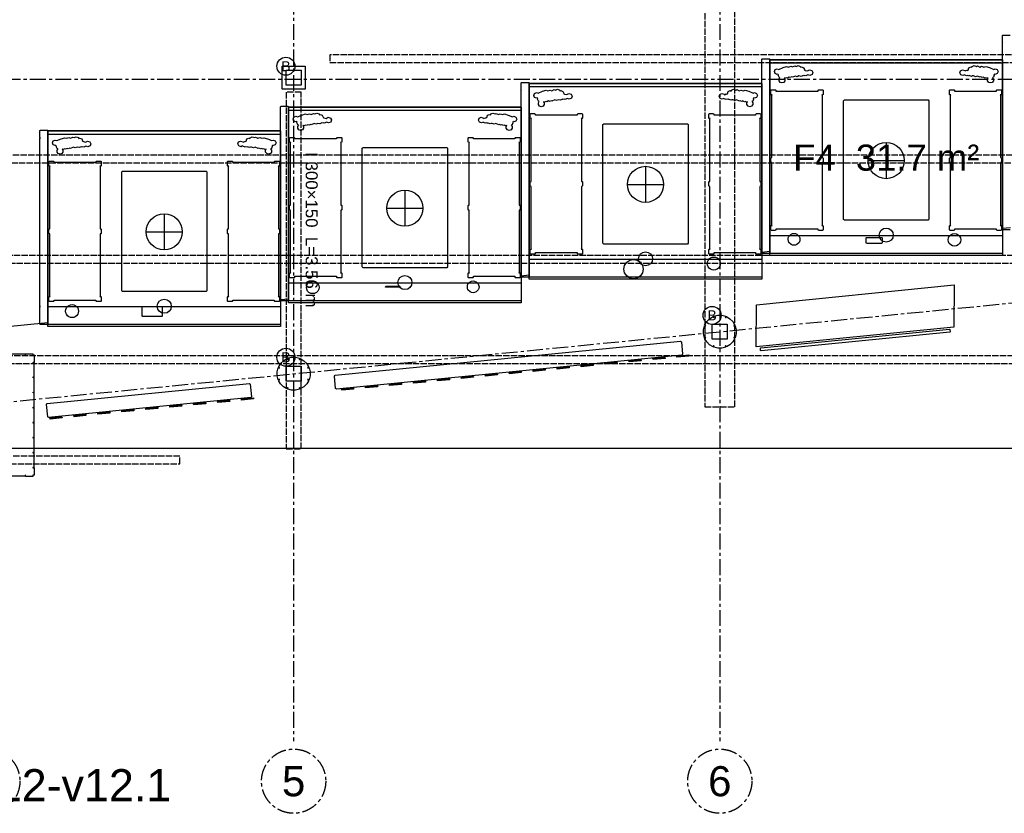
# Model space of a CAD drawing. Header units: millimetres. Extents: x -2320 to 44673, y -183000 to 30400.
# Tile 27 of 33: x 18618 to 28438, y -15320 to -7408. Entities that reach past the tile are written whole.
import ezdxf
from ezdxf.enums import TextEntityAlignment as Align

# ---------------------------------------------------------------- set-up
doc = ezdxf.new("R2010")
doc.units = ezdxf.units.MM
doc.header["$LTSCALE"] = 50
doc.linetypes.add('CENTER', pattern=[5.08, 3.175, -0.635, 0.635, -0.635])
doc.linetypes.add('DASHED', pattern=[1.524, 1.27, -0.254])
for name, color, linetype in [('A-BOOTH', 30, 'Continuous'), ('A-CLNG', 150, 'Continuous'), ('A-FACADE', 150, 'Continuous'), ('A-FLOR-F1', 2, 'Continuous'), ('A-FLOR-F4', 6, 'Continuous'), ('A-FLOR-TEXT', 7, 'Continuous'), ('A-FURN-BASE', 9, 'Continuous'), ('A-TEXT', 7, 'Continuous'), ('A-WALL-CUT', 7, 'Continuous'), ('E-LITE', 1, 'Continuous'), ('E-POWR', 5, 'Continuous'), ('S-BEAM', 1, 'DASHED'), ('S-GRID', 8, 'CENTER'), ('S-PURL', 9, 'DASHED')]:
    doc.layers.add(name, color=color, linetype=linetype)
doc.styles.add('VN', font='arial.ttf')

msp = doc.modelspace()

# ---------------------------------------------------------------- linework, layer by layer
at = {"layer": 'A-BOOTH'}
for points in [[(26361.3, -7874.4), (26381.3, -7866), (26403.2, -7874.5), (26406.8, -7882.7), (26415, -7879.2), (26436.2, -7886.8), (26445.4, -7906.3), (26443.8, -7910.2), (26452.7, -7913.5), (26473.6, -7918.6), (26495.3, -7908.6), (26517.7, -7915.7), (26527.8, -7934.9), (26519.7, -7955.2), (26498.2, -7964.6), (26478.7, -7958.4), (26457.3, -7968.4), (26447.2, -7965), (26439.6, -7968.2), (26431.2, -7965.1), (26410.7, -7973.7), (26389.7, -7969.4), (26371.9, -7976.9), (26354, -7970.1), (26324.4, -7982.6), (26316.9, -7979.6), (26302, -7985.8), (26293, -7982.2), (26275.2, -7989.7), (26267.7, -7986.7), (26252.9, -7992.9), (26245.5, -7989.9), (26243.1, -7991), (26249, -7999.1), (26249, -8017.9), (26237.9, -8033.2), (26220, -8039), (26202.1, -8033.2), (26191, -8017.9), (26191, -7999.1), (26200.2, -7986.5), (26191.6, -7982.9), (26183.4, -7963.1), (26185.6, -7957.7), (26179.9, -7951.5), (26173, -7954.4), (26153.1, -7946.2), (26144.9, -7926.4), (26153.1, -7906.6), (26172.9, -7898.4), (26187.5, -7904.4), (26230.6, -7885.5), (26266.9, -7875.2), (26286.5, -7880.8), (26308, -7873), (26325.7, -7879.9), (26348, -7869.2)], [(28116.3, -7875), (28137.9, -7866), (28159, -7874.3), (28171.3, -7869.2), (28194.1, -7880.2), (28211.3, -7873), (28233.5, -7880.8), (28253.1, -7875.2), (28289.3, -7885.5), (28332.5, -7904.4), (28347.1, -7898.4), (28366.9, -7906.6), (28375.1, -7926.4), (28366.9, -7946.2), (28347.1, -7954.4), (28340.1, -7951.5), (28334.4, -7957.7), (28336.6, -7963.1), (28328.4, -7983), (28319.9, -7986.5), (28329, -7999.1), (28329, -8017.9), (28317.9, -8033.2), (28300, -8039), (28282.1, -8033.2), (28271, -8017.9), (28271, -7999.1), (28277, -7990.8), (28274.7, -7989.9), (28267.4, -7992.9), (28252.2, -7986.7), (28245.1, -7989.7), (28226.8, -7982.3), (28218.3, -7985.8), (28203.2, -7979.7), (28196, -7982.7), (28165.5, -7970), (28149.1, -7976.9), (28130.3, -7969.7), (28120.7, -7969.4), (28110.3, -7973.7), (28088.5, -7965.3), (28081.7, -7968.2), (28073.2, -7965), (28065.1, -7968.4), (28043.3, -7960.9), (28041.6, -7957.6), (28025.1, -7964.6), (28002.6, -7957.3), (27992.3, -7937.8), (28000.1, -7917.7), (28021.5, -7908.6), (28043.9, -7915.9), (28045.8, -7919.4), (28062.4, -7912.4), (28066.7, -7913.9), (28075.6, -7910.1), (28082.7, -7887.9), (28103.4, -7879.2), (28113.2, -7882.7)], [(23961.3, -8111), (23981.3, -8102.6), (24003.2, -8111.1), (24006.8, -8119.3), (24015, -8115.8), (24036.1, -8123.4), (24045.4, -8142.9), (24043.8, -8146.8), (24052.7, -8150.1), (24073.6, -8155.2), (24095.3, -8145.2), (24117.7, -8152.3), (24127.8, -8171.5), (24119.7, -8191.8), (24098.2, -8201.2), (24078.7, -8195), (24057.3, -8205), (24047.2, -8201.6), (24039.6, -8204.8), (24031.2, -8201.7), (24010.7, -8210.3), (23989.7, -8206), (23971.9, -8213.5), (23954, -8206.7), (23924.4, -8219.2), (23916.9, -8216.2), (23902, -8222.4), (23893, -8218.8), (23875.2, -8226.3), (23867.7, -8223.3), (23852.9, -8229.5), (23845.5, -8226.5), (23843.1, -8227.6), (23849, -8235.7), (23849, -8254.5), (23837.9, -8269.8), (23820, -8275.6), (23802.1, -8269.8), (23791, -8254.5), (23791, -8235.7), (23800.2, -8223.1), (23791.6, -8219.5), (23783.4, -8199.7), (23785.6, -8194.3), (23779.9, -8188.1), (23773, -8191), (23753.1, -8182.8), (23744.9, -8163), (23753.1, -8143.2), (23772.9, -8135), (23787.5, -8141), (23830.6, -8122.1), (23866.9, -8111.8), (23886.5, -8117.4), (23908, -8109.6), (23925.7, -8116.5), (23948, -8105.8)], [(25716.3, -8111.6), (25737.9, -8102.6), (25759, -8110.9), (25771.3, -8105.8), (25794.1, -8116.8), (25811.3, -8109.6), (25833.5, -8117.4), (25853.1, -8111.8), (25889.3, -8122.1), (25932.5, -8141), (25947.1, -8135), (25966.9, -8143.2), (25975.1, -8163), (25966.9, -8182.8), (25947.1, -8191), (25940.1, -8188.1), (25934.4, -8194.3), (25936.6, -8199.7), (25928.4, -8219.6), (25919.9, -8223.1), (25929, -8235.7), (25929, -8254.5), (25917.9, -8269.8), (25900, -8275.6), (25882.1, -8269.8), (25871, -8254.5), (25871, -8235.7), (25877, -8227.4), (25874.7, -8226.5), (25867.4, -8229.5), (25852.2, -8223.3), (25845.1, -8226.3), (25826.8, -8218.9), (25818.3, -8222.4), (25803.2, -8216.3), (25796, -8219.3), (25765.5, -8206.6), (25749.1, -8213.5), (25730.3, -8206.3), (25720.7, -8206), (25710.3, -8210.3), (25688.5, -8201.9), (25681.7, -8204.8), (25673.2, -8201.6), (25665.1, -8205), (25643.3, -8197.5), (25641.6, -8194.2), (25625.1, -8201.2), (25602.6, -8193.9), (25592.3, -8174.4), (25600.1, -8154.3), (25621.5, -8145.2), (25643.9, -8152.5), (25645.8, -8156), (25662.4, -8149), (25666.7, -8150.5), (25675.6, -8146.7), (25682.7, -8124.5), (25703.4, -8115.8), (25713.2, -8119.3)], [(26114, -8158.5), (26110, -8154.5), (26110, -8112.5), (26114, -8108.5), (26156, -8108.5), (26160, -8112.5), (26160, -8123.5), (26163, -8120.5), (26577, -8120.5), (26580, -8123.5), (26580, -8112.5), (26584, -8108.5), (26626, -8108.5), (26630, -8112.5), (26630, -8154.5), (26626, -8158.5), (26617, -8158.5), (26620, -8161.5), (26620, -8783.5), (26626, -8783.5), (26630, -8787.5), (26630, -8829.5), (26626, -8833.5), (26620, -8833.5), (26620, -9455.5), (26617, -9458.5), (26626, -9458.5), (26630, -9462.5), (26630, -9504.5), (26626, -9508.5), (26584, -9508.5), (26580, -9504.5), (26580, -9493.5), (26577, -9496.5), (26163, -9496.5), (26160, -9493.5), (26160, -9504.5), (26156, -9508.5), (26114, -9508.5), (26110, -9504.5), (26110, -9462.5), (26114, -9458.5), (26123, -9458.5), (26120, -9455.5), (26120, -8833.5), (26114, -8833.5), (26110, -8829.5), (26110, -8787.5), (26114, -8783.5), (26120, -8783.5), (26120, -8161.5), (26123, -8158.5)], [(27890, -8154.5), (27890, -8112.5), (27894, -8108.5), (27936, -8108.5), (27940, -8112.5), (27940, -8123.5), (27943, -8120.5), (28357, -8120.5), (28360, -8123.5), (28360, -8112.5), (28364, -8108.5), (28406, -8108.5), (28410, -8112.5), (28410, -8154.5), (28406, -8158.5), (28397, -8158.5), (28400, -8161.5), (28400, -8783.5), (28406, -8783.5), (28410, -8787.5), (28410, -8829.5), (28406, -8833.5), (28400, -8833.5), (28400, -9455.5), (28397, -9458.5), (28406, -9458.5), (28410, -9462.5), (28410, -9504.5), (28406, -9508.5), (28364, -9508.5), (28360, -9504.5), (28360, -9493.5), (28357, -9496.5), (27943, -9496.5), (27940, -9493.5), (27940, -9504.5), (27936, -9508.5), (27894, -9508.5), (27890, -9504.5), (27890, -9462.5), (27894, -9458.5), (27903, -9458.5), (27900, -9455.5), (27900, -8833.5), (27894, -8833.5), (27890, -8829.5), (27890, -8787.5), (27894, -8783.5), (27900, -8783.5), (27900, -8161.5), (27903, -8158.5), (27894, -8158.5)], [(27677, -9408.5), (26843, -9408.5), (26835, -9400.5), (26835, -8216.5), (26843, -8208.5), (27677, -8208.5), (27685, -8216.5), (27685, -9400.5)], [(21561.3, -8347.6), (21581.3, -8339.2), (21603.2, -8347.7), (21606.8, -8355.9), (21615, -8352.4), (21636.2, -8360), (21645.4, -8379.5), (21643.8, -8383.4), (21652.7, -8386.7), (21673.6, -8391.8), (21695.3, -8381.8), (21717.7, -8388.9), (21727.8, -8408.1), (21719.7, -8428.4), (21698.2, -8437.8), (21678.7, -8431.6), (21657.3, -8441.6), (21647.2, -8438.2), (21639.6, -8441.4), (21631.2, -8438.3), (21610.8, -8446.9), (21589.7, -8442.6), (21571.9, -8450.1), (21554, -8443.3), (21524.4, -8455.8), (21516.9, -8452.8), (21502, -8459), (21493, -8455.4), (21475.2, -8462.9), (21467.7, -8459.9), (21452.9, -8466.1), (21445.5, -8463.1), (21443.1, -8464.2), (21449, -8472.3), (21449, -8491.1), (21437.9, -8506.4), (21420, -8512.2), (21402.1, -8506.4), (21391, -8491.1), (21391, -8472.3), (21400.2, -8459.7), (21391.6, -8456.1), (21383.4, -8436.3), (21385.6, -8430.9), (21379.9, -8424.7), (21373, -8427.6), (21353.1, -8419.4), (21344.9, -8399.6), (21353.1, -8379.8), (21372.9, -8371.6), (21387.5, -8377.6), (21430.6, -8358.7), (21466.9, -8348.4), (21486.5, -8354), (21508, -8346.2), (21525.7, -8353.1), (21548, -8342.4)], [(23316.3, -8348.2), (23337.9, -8339.2), (23359, -8347.5), (23371.3, -8342.4), (23394.1, -8353.4), (23411.3, -8346.2), (23433.5, -8354), (23453.1, -8348.4), (23489.3, -8358.7), (23532.5, -8377.6), (23547.1, -8371.6), (23566.9, -8379.8), (23575.1, -8399.6), (23566.9, -8419.4), (23547.1, -8427.6), (23540.1, -8424.7), (23534.4, -8430.9), (23536.6, -8436.3), (23528.4, -8456.2), (23519.9, -8459.7), (23529, -8472.3), (23529, -8491.1), (23517.9, -8506.4), (23500, -8512.2), (23482.1, -8506.4), (23471, -8491.1), (23471, -8472.3), (23477, -8464), (23474.7, -8463.1), (23467.4, -8466.1), (23452.2, -8459.9), (23445.1, -8462.9), (23426.8, -8455.5), (23418.3, -8459), (23403.2, -8452.9), (23396, -8455.9), (23365.5, -8443.2), (23349.1, -8450.1), (23330.3, -8442.9), (23320.6, -8442.5), (23310.2, -8446.9), (23288.5, -8438.5), (23281.7, -8441.4), (23273.2, -8438.2), (23265.1, -8441.6), (23243.3, -8434.1), (23241.6, -8430.8), (23225.1, -8437.8), (23202.6, -8430.5), (23192.3, -8411), (23200.1, -8390.9), (23221.5, -8381.8), (23243.9, -8389.1), (23245.8, -8392.6), (23262.4, -8385.6), (23266.7, -8387.1), (23275.6, -8383.3), (23282.7, -8361.1), (23303.4, -8352.4), (23313.2, -8355.9)], [(23714, -8395.1), (23710, -8391.1), (23710, -8349.1), (23714, -8345.1), (23756, -8345.1), (23760, -8349.1), (23760, -8360.1), (23763, -8357.1), (24177, -8357.1), (24180, -8360.1), (24180, -8349.1), (24184, -8345.1), (24226, -8345.1), (24230, -8349.1), (24230, -8391.1), (24226, -8395.1), (24217, -8395.1), (24220, -8398.1), (24220, -9020.1), (24226, -9020.1), (24230, -9024.1), (24230, -9066.1), (24226, -9070.1), (24220, -9070.1), (24220, -9692.1), (24217, -9695.1), (24226, -9695.1), (24230, -9699.1), (24230, -9741.1), (24226, -9745.1), (24184, -9745.1), (24180, -9741.1), (24180, -9730.1), (24177, -9733.1), (23763, -9733.1), (23760, -9730.1), (23760, -9741.1), (23756, -9745.1), (23714, -9745.1), (23710, -9741.1), (23710, -9699.1), (23714, -9695.1), (23723, -9695.1), (23720, -9692.1), (23720, -9070.1), (23714, -9070.1), (23710, -9066.1), (23710, -9024.1), (23714, -9020.1), (23720, -9020.1), (23720, -8398.1), (23723, -8395.1)], [(25490, -8391.1), (25490, -8349.1), (25494, -8345.1), (25536, -8345.1), (25540, -8349.1), (25540, -8360.1), (25543, -8357.1), (25957, -8357.1), (25960, -8360.1), (25960, -8349.1), (25964, -8345.1), (26006, -8345.1), (26010, -8349.1), (26010, -8391.1), (26006, -8395.1), (25997, -8395.1), (26000, -8398.1), (26000, -9020.1), (26006, -9020.1), (26010, -9024.1), (26010, -9066.1), (26006, -9070.1), (26000, -9070.1), (26000, -9692.1), (25997, -9695.1), (26006, -9695.1), (26010, -9699.1), (26010, -9741.1), (26006, -9745.1), (25964, -9745.1), (25960, -9741.1), (25960, -9730.1), (25957, -9733.1), (25543, -9733.1), (25540, -9730.1), (25540, -9741.1), (25536, -9745.1), (25494, -9745.1), (25490, -9741.1), (25490, -9699.1), (25494, -9695.1), (25503, -9695.1), (25500, -9692.1), (25500, -9070.1), (25494, -9070.1), (25490, -9066.1), (25490, -9024.1), (25494, -9020.1), (25500, -9020.1), (25500, -8398.1), (25503, -8395.1), (25494, -8395.1)], [(25277, -9645.1), (24443, -9645.1), (24435, -9637.1), (24435, -8453.1), (24443, -8445.1), (25277, -8445.1), (25285, -8453.1), (25285, -9637.1)], [(19161.3, -8584.1), (19181.3, -8575.7), (19203.2, -8584.2), (19206.8, -8592.4), (19215, -8588.9), (19236.2, -8596.5), (19245.4, -8616), (19243.8, -8619.9), (19252.7, -8623.2), (19273.6, -8628.3), (19295.3, -8618.3), (19317.7, -8625.4), (19327.8, -8644.6), (19319.7, -8664.9), (19298.2, -8674.3), (19278.7, -8668.1), (19257.3, -8678.1), (19247.2, -8674.7), (19239.6, -8677.9), (19231.2, -8674.8), (19210.7, -8683.4), (19189.7, -8679.1), (19171.9, -8686.6), (19154, -8679.8), (19124.4, -8692.4), (19116.8, -8689.3), (19102, -8695.5), (19093, -8691.9), (19075.2, -8699.4), (19067.7, -8696.4), (19052.9, -8702.6), (19045.5, -8699.6), (19043.1, -8700.7), (19049, -8708.8), (19049, -8727.6), (19037.9, -8742.9), (19020, -8748.7), (19002.1, -8742.9), (18991, -8727.6), (18991, -8708.8), (19000.2, -8696.2), (18991.6, -8692.6), (18983.4, -8672.8), (18985.6, -8667.4), (18979.9, -8661.2), (18973, -8664.1), (18953.1, -8655.9), (18944.9, -8636.1), (18953.1, -8616.3), (18972.9, -8608.1), (18987.5, -8614.1), (19030.6, -8595.2), (19066.9, -8584.9), (19086.5, -8590.5), (19108, -8582.7), (19125.7, -8589.6), (19148, -8578.9)], [(20916.3, -8584.7), (20937.9, -8575.7), (20959, -8584), (20971.3, -8578.9), (20994.1, -8589.9), (21011.3, -8582.7), (21033.5, -8590.5), (21053.1, -8584.9), (21089.3, -8595.2), (21132.5, -8614.1), (21147.1, -8608.1), (21166.9, -8616.3), (21175.1, -8636.1), (21166.9, -8655.9), (21147.1, -8664.1), (21140.1, -8661.2), (21134.4, -8667.4), (21136.6, -8672.8), (21128.4, -8692.7), (21119.9, -8696.2), (21129, -8708.8), (21129, -8727.6), (21117.9, -8742.9), (21100, -8748.7), (21082.1, -8742.9), (21071, -8727.6), (21071, -8708.8), (21077, -8700.5), (21074.7, -8699.6), (21067.4, -8702.6), (21052.2, -8696.4), (21045.1, -8699.4), (21026.8, -8692), (21018.3, -8695.5), (21003.2, -8689.4), (20996, -8692.4), (20965.5, -8679.7), (20949.1, -8686.6), (20930.3, -8679.4), (20920.6, -8679), (20910.2, -8683.4), (20888.5, -8675), (20881.7, -8677.9), (20873.2, -8674.7), (20865.1, -8678.1), (20843.3, -8670.6), (20841.6, -8667.3), (20825.1, -8674.3), (20802.6, -8667), (20792.2, -8647.5), (20800.1, -8627.4), (20821.5, -8618.3), (20843.9, -8625.6), (20845.8, -8629.1), (20862.4, -8622.1), (20866.7, -8623.6), (20875.6, -8619.8), (20882.7, -8597.6), (20903.4, -8588.9), (20913.2, -8592.4)], [(21314, -8631.7), (21310, -8627.7), (21310, -8585.7), (21314, -8581.7), (21356, -8581.7), (21360, -8585.7), (21360, -8596.7), (21363, -8593.7), (21777, -8593.7), (21780, -8596.7), (21780, -8585.7), (21784, -8581.7), (21826, -8581.7), (21830, -8585.7), (21830, -8627.7), (21826, -8631.7), (21817, -8631.7), (21820, -8634.7), (21820, -9256.7), (21826, -9256.7), (21830, -9260.7), (21830, -9302.7), (21826, -9306.7), (21820, -9306.7), (21820, -9928.7), (21817, -9931.7), (21826, -9931.7), (21830, -9935.7), (21830, -9977.7), (21826, -9981.7), (21784, -9981.7), (21780, -9977.7), (21780, -9966.7), (21777, -9969.7), (21363, -9969.7), (21360, -9966.7), (21360, -9977.7), (21356, -9981.7), (21314, -9981.7), (21310, -9977.7), (21310, -9935.7), (21314, -9931.7), (21323, -9931.7), (21320, -9928.7), (21320, -9306.7), (21314, -9306.7), (21310, -9302.7), (21310, -9260.7), (21314, -9256.7), (21320, -9256.7), (21320, -8634.7), (21323, -8631.7)], [(23090, -8627.7), (23090, -8585.7), (23094, -8581.7), (23136, -8581.7), (23140, -8585.7), (23140, -8596.7), (23143, -8593.7), (23557, -8593.7), (23560, -8596.7), (23560, -8585.7), (23564, -8581.7), (23606, -8581.7), (23610, -8585.7), (23610, -8627.7), (23606, -8631.7), (23597, -8631.7), (23600, -8634.7), (23600, -9256.7), (23606, -9256.7), (23610, -9260.7), (23610, -9302.7), (23606, -9306.7), (23600, -9306.7), (23600, -9928.7), (23597, -9931.7), (23606, -9931.7), (23610, -9935.7), (23610, -9977.7), (23606, -9981.7), (23564, -9981.7), (23560, -9977.7), (23560, -9966.7), (23557, -9969.7), (23143, -9969.7), (23140, -9966.7), (23140, -9977.7), (23136, -9981.7), (23094, -9981.7), (23090, -9977.7), (23090, -9935.7), (23094, -9931.7), (23103, -9931.7), (23100, -9928.7), (23100, -9306.7), (23094, -9306.7), (23090, -9302.7), (23090, -9260.7), (23094, -9256.7), (23100, -9256.7), (23100, -8634.7), (23103, -8631.7), (23094, -8631.7)], [(22877, -9881.7), (22043, -9881.7), (22035, -9873.7), (22035, -8689.7), (22043, -8681.7), (22877, -8681.7), (22885, -8689.7), (22885, -9873.7)], [(18914, -8868.2), (18910, -8864.2), (18910, -8822.2), (18914, -8818.2), (18956, -8818.2), (18960, -8822.2), (18960, -8833.2), (18963, -8830.2), (19377, -8830.2), (19380, -8833.2), (19380, -8822.2), (19384, -8818.2), (19426, -8818.2), (19430, -8822.2), (19430, -8864.2), (19426, -8868.2), (19417, -8868.2), (19420, -8871.2), (19420, -9493.2), (19426, -9493.2), (19430, -9497.2), (19430, -9539.2), (19426, -9543.2), (19420, -9543.2), (19420, -10165.2), (19417, -10168.2), (19426, -10168.2), (19430, -10172.2), (19430, -10214.2), (19426, -10218.2), (19384, -10218.2), (19380, -10214.2), (19380, -10203.2), (19377, -10206.2), (18963, -10206.2), (18960, -10203.2), (18960, -10214.2), (18956, -10218.2), (18914, -10218.2), (18910, -10214.2), (18910, -10172.2), (18914, -10168.2), (18923, -10168.2), (18920, -10165.2), (18920, -9543.2), (18914, -9543.2), (18910, -9539.2), (18910, -9497.2), (18914, -9493.2), (18920, -9493.2), (18920, -8871.2), (18923, -8868.2)], [(20690, -8864.2), (20690, -8822.2), (20694, -8818.2), (20736, -8818.2), (20740, -8822.2), (20740, -8833.2), (20743, -8830.2), (21157, -8830.2), (21160, -8833.2), (21160, -8822.2), (21164, -8818.2), (21206, -8818.2), (21210, -8822.2), (21210, -8864.2), (21206, -8868.2), (21197, -8868.2), (21200, -8871.2), (21200, -9493.2), (21206, -9493.2), (21210, -9497.2), (21210, -9539.2), (21206, -9543.2), (21200, -9543.2), (21200, -10165.2), (21197, -10168.2), (21206, -10168.2), (21210, -10172.2), (21210, -10214.2), (21206, -10218.2), (21164, -10218.2), (21160, -10214.2), (21160, -10203.2), (21157, -10206.2), (20743, -10206.2), (20740, -10203.2), (20740, -10214.2), (20736, -10218.2), (20694, -10218.2), (20690, -10214.2), (20690, -10172.2), (20694, -10168.2), (20703, -10168.2), (20700, -10165.2), (20700, -9543.2), (20694, -9543.2), (20690, -9539.2), (20690, -9497.2), (20694, -9493.2), (20700, -9493.2), (20700, -8871.2), (20703, -8868.2), (20694, -8868.2)], [(20477, -10118.2), (19643, -10118.2), (19635, -10110.2), (19635, -8926.2), (19643, -8918.2), (20477, -8918.2), (20485, -8926.2), (20485, -10110.2)], [(28420, -9562.5), (28420, -9734.5), (28416, -9738.5), (26104, -9738.5), (26100, -9734.5), (26100, -9562.5), (26104, -9558.5), (28416, -9558.5)], [(26324.7, -9655.7), (26310.4, -9649.7), (26288.8, -9628.1), (26280.8, -9598.5), (26282.9, -9583.2), (26288.8, -9568.9), (26310.4, -9547.3), (26324.7, -9541.3), (26355.3, -9541.3), (26369.6, -9547.3), (26391.2, -9568.9), (26397.2, -9583.2), (26397.2, -9613.8), (26391.2, -9628.1), (26369.6, -9649.7), (26355.3, -9655.7), (26340, -9657.7)], [(27220, -9634.5), (27216, -9638.5), (27064, -9638.5), (27060, -9634.5), (27060, -9582.5), (27064, -9578.5), (27216, -9578.5), (27220, -9582.5)], [(27920.5, -9663.4), (27903, -9654.5), (27889, -9640.5), (27880.1, -9623), (27877, -9603.5), (27880.1, -9584), (27889, -9566.5), (27903, -9552.5), (27920.5, -9543.6), (27940, -9540.5), (27959.5, -9543.6), (27977, -9552.5), (27991, -9566.5), (27999.9, -9584), (28003, -9603.5), (27999.9, -9623), (27991, -9640.5), (27977, -9654.5), (27959.5, -9663.4), (27940, -9666.5)], [(26020, -9799.1), (26020, -9971.1), (26016, -9975.1), (23704, -9975.1), (23700, -9971.1), (23700, -9799.1), (23704, -9795.1), (26016, -9795.1)], [(24829.3, -9932.1), (24808.4, -9963.5), (24777, -9984.4), (24740, -9991.8), (24703, -9984.4), (24671.6, -9963.5), (24650.7, -9932.1), (24643.3, -9895.1), (24650.7, -9858.1), (24671.6, -9826.7), (24703, -9805.8), (24740, -9798.4), (24777, -9805.8), (24808.4, -9826.7), (24829.3, -9858.1), (24836.7, -9895.1)], [(25523.2, -9902.9), (25507.5, -9896.4), (25494, -9886.1), (25483.7, -9872.6), (25477.2, -9856.9), (25475, -9840.1), (25477.2, -9823.3), (25483.7, -9807.6), (25494, -9794.1), (25507.5, -9783.8), (25523.2, -9777.3), (25540, -9775.1), (25556.8, -9777.3), (25572.5, -9783.8), (25586, -9794.1), (25596.3, -9807.6), (25602.8, -9823.3), (25605, -9840.1), (25602.8, -9856.9), (25596.3, -9872.6), (25586, -9886.1), (25572.5, -9896.4), (25556.8, -9902.9), (25540, -9905.1)], [(21520.5, -10136.6), (21503, -10127.7), (21489, -10113.7), (21480.1, -10096.2), (21477, -10076.7), (21480.1, -10057.2), (21489, -10039.7), (21503, -10025.7), (21520.5, -10016.8), (21540, -10013.7), (21559.5, -10016.8), (21577, -10025.7), (21591, -10039.7), (21599.9, -10057.2), (21603, -10076.7), (21599.9, -10096.2), (21591, -10113.7), (21577, -10127.7), (21559.5, -10136.6), (21540, -10139.7)], [(23124.7, -10128.9), (23110.4, -10122.9), (23088.8, -10101.3), (23082.8, -10087), (23082.8, -10056.4), (23088.8, -10042.1), (23110.4, -10020.5), (23124.7, -10014.5), (23140, -10012.5), (23155.3, -10014.5), (23169.6, -10020.5), (23191.2, -10042.1), (23199.2, -10071.7), (23197.1, -10087), (23191.2, -10101.3), (23169.6, -10122.9), (23155.3, -10128.9), (23140, -10130.9)], [(23620, -10035.7), (23620, -10207.7), (23616, -10211.7), (21304, -10211.7), (21300, -10207.7), (21300, -10035.7), (21304, -10031.7), (23616, -10031.7)], [(22413.1, -10075.7), (22266.8, -10075.7), (22269.3, -10065.3), (22410.6, -10065.3)], [(21220, -10272.2), (21220, -10444.2), (21216, -10448.2), (18904, -10448.2), (18900, -10444.2), (18900, -10272.2), (18904, -10268.2), (21216, -10268.2)], [(19123.2, -10376), (19107.5, -10369.5), (19094, -10359.2), (19083.7, -10345.7), (19077.2, -10330), (19075, -10313.2), (19077.2, -10296.4), (19083.7, -10280.7), (19094, -10267.2), (19107.5, -10256.9), (19123.2, -10250.4), (19140, -10248.2), (19156.8, -10250.4), (19172.5, -10256.9), (19186, -10267.2), (19196.3, -10280.7), (19202.8, -10296.4), (19205, -10313.2), (19202.8, -10330), (19196.3, -10345.7), (19186, -10359.2), (19172.5, -10369.5), (19156.8, -10376), (19140, -10378.2)], [(20040, -10364.2), (20036, -10368.2), (19844, -10368.2), (19840, -10364.2), (19840, -10272.2), (19844, -10268.2), (20036, -10268.2), (20040, -10272.2)]]:
    msp.add_lwpolyline(points, close=True, dxfattribs=at)
at = {"layer": 'A-CLNG'}
msp.add_lwpolyline([(8775, -295), (8775, -11681), (36075, -11681), (36075, -295)], close=True, dxfattribs=at)
at = {"layer": 'A-FACADE'}
msp.add_lwpolyline([(26005, -10683.4), (26008.6, -10679), (27891.4, -10493.4), (27895.8, -10497), (27898, -10518.9), (27894.4, -10523.3), (26011.5, -10708.9), (26007.1, -10705.3)], close=True, dxfattribs=at)
at = {"layer": 'A-FLOR-F1'}
msp.add_lwpolyline([(28500, -9483.4), (28420, -9491.3), (28420, -7808), (26100, -7808), (26100, -9720), (26020, -9727.9), (26020, -8045), (23700, -8045), (23700, -9956.6), (23620, -9964.4), (23620, -8282), (21300, -8282), (21300, -10193.1), (21220, -10201), (21220, -8518), (18900, -8518), (18900, -10429.7), (18050, -10513.5)], dxfattribs=at)
at = {"layer": 'A-FLOR-F4'}
for points in [[(28420, -9759), (26100, -9759), (26100, -7808), (28420, -7808)], [(26020, -9995), (23700, -9995), (23700, -8045), (26020, -8045)], [(23620, -10232), (21300, -10232), (21300, -8282), (23620, -8282)], [(21220, -8518), (21220, -10468), (18900, -10468), (18900, -8518)]]:
    msp.add_lwpolyline(points, close=True, dxfattribs=at)
at = {"layer": 'A-FURN-BASE'}
for points in [[(26100, -9554.5), (26100, -7842.5), (26104, -7838.5), (28416, -7838.5), (28420, -7842.5), (28420, -9554.5), (28416, -9558.5), (28420, -9562.5), (28420, -9734.5), (28416, -9738.5), (26104, -9738.5), (26100, -9734.5), (26100, -9562.5), (26104, -9558.5)], [(23700, -9791.1), (23700, -8079.1), (23704, -8075.1), (26016, -8075.1), (26020, -8079.1), (26020, -9791.1), (26016, -9795.1), (26020, -9799.1), (26020, -9971.1), (26016, -9975.1), (23704, -9975.1), (23700, -9971.1), (23700, -9799.1), (23704, -9795.1)], [(21300, -10027.7), (21300, -8315.7), (21304, -8311.7), (23616, -8311.7), (23620, -8315.7), (23620, -10027.7), (23616, -10031.7), (23620, -10035.7), (23620, -10207.7), (23616, -10211.7), (21304, -10211.7), (21300, -10207.7), (21300, -10035.7), (21304, -10031.7)], [(18900, -10264.2), (18900, -8552.2), (18904, -8548.2), (21216, -8548.2), (21220, -8552.2), (21220, -10264.2), (21216, -10268.2), (21220, -10272.2), (21220, -10444.2), (21216, -10448.2), (18904, -10448.2), (18900, -10444.2), (18900, -10272.2), (18904, -10268.2)], [(25229.1, -10742.8), (25221.9, -10751.6), (21777.1, -11091.1), (21768.4, -11083.9), (21756.2, -10960.5), (21763.4, -10951.7), (25208.2, -10612.2), (25216.9, -10619.4)], [(24694.2, -10808.6), (24813.6, -10796.8), (24814.8, -10808.8), (24695.4, -10820.5)], [(24933.1, -10785.1), (25052.5, -10773.3), (25053.7, -10785.2), (24934.2, -10797)], [(25171.9, -10761.5), (25291.3, -10749.8), (25292.5, -10761.7), (25173.1, -10773.5)], [(23738.8, -10902.8), (23858.3, -10891), (23859.4, -10902.9), (23740, -10914.7)], [(23977.7, -10879.2), (24097.1, -10867.5), (24098.3, -10879.4), (23978.9, -10891.2)], [(24216.5, -10855.7), (24336, -10843.9), (24337.1, -10855.9), (24217.7, -10867.6)], [(24455.4, -10832.1), (24574.8, -10820.4), (24576, -10832.3), (24456.5, -10844.1)], [(22783.5, -10996.9), (22902.9, -10985.1), (22904.1, -10997.1), (22784.6, -11008.9)], [(23022.3, -10973.4), (23141.7, -10961.6), (23142.9, -10973.6), (23023.5, -10985.3)], [(23261.2, -10949.8), (23380.6, -10938.1), (23381.8, -10950), (23262.3, -10961.8)], [(23500, -10926.3), (23619.4, -10914.5), (23620.6, -10926.5), (23501.2, -10938.2)], [(20929.1, -11166.6), (20921.9, -11175.4), (18906.7, -11374), (18898, -11366.8), (18885.8, -11243.4), (18893, -11234.7), (20908.2, -11036.1), (20916.9, -11043.2)], [(21828.1, -11091.1), (21947.5, -11079.3), (21948.7, -11091.2), (21829.3, -11103)], [(22066.9, -11067.5), (22186.4, -11055.8), (22187.5, -11067.7), (22068.1, -11079.5)], [(22305.8, -11044), (22425.2, -11032.2), (22426.4, -11044.2), (22307, -11055.9)], [(22544.6, -11020.5), (22664.1, -11008.7), (22665.2, -11020.6), (22545.8, -11032.4)], [(20830.4, -11189.4), (20949.8, -11177.6), (20951, -11189.6), (20831.5, -11201.4)], [(19876.2, -11295.5), (19875, -11283.6), (19994.4, -11271.8), (19995.6, -11283.8)], [(20115, -11272), (20113.8, -11260.1), (20233.3, -11248.3), (20234.4, -11260.2)], [(20353.9, -11248.5), (20352.7, -11236.5), (20472.1, -11224.7), (20473.3, -11236.7)], [(20591.5, -11213), (20710.9, -11201.2), (20712.1, -11213.1), (20592.7, -11224.9)], [(18920.8, -11389.7), (18919.6, -11377.8), (19039.1, -11366), (19040.2, -11377.9)], [(19159.7, -11366.2), (19158.5, -11354.2), (19277.9, -11342.5), (19279.1, -11354.4)], [(19398.5, -11342.6), (19397.3, -11330.7), (19516.7, -11318.9), (19517.9, -11330.9)], [(19636.2, -11307.1), (19755.6, -11295.4), (19756.8, -11307.3), (19637.3, -11319.1)]]:
    msp.add_lwpolyline(points, close=True, dxfattribs=at)
at = {"layer": 'A-WALL-CUT'}
for points in [[(28496, -9502), (28424, -9502), (28420, -9498), (28420, -9326), (28424, -9322), (28420, -9322), (28420, -9272.5), (28420, -9272), (28420, -9220.3), (28420, -9168.6), (28420, -9164), (28420, -9153), (28420, -9126.4), (28420, -9115.4), (28420, -8992), (28420, -8868.6), (28420, -8857.6), (28420, -8831), (28420, -8820), (28420, -8815.4), (28420, -8692), (28420, -8568.6), (28420, -8564), (28420, -8553), (28420, -8526.4), (28420, -8515.4), (28420, -8392), (28420, -8268.6), (28420, -8264), (28420, -8242), (28420, -8231), (28420, -8220), (28420, -8215.4), (28420, -8092), (28420, -7968.6), (28420, -7964), (28420, -7926.4), (28420, -7920), (28420, -7915.4), (28420, -7803.7), (28420, -7692), (28420, -7691.5), (28420, -7642), (28424, -7642), (28420, -7638), (28420, -7566), (28424, -7562), (28496, -7562)], [(18540, -10740), (18672.5, -10740), (18673.5, -10741), (18673.5, -10749), (18672.5, -10750), (18676, -10750), (18675, -10749), (18675, -10739), (18676, -10738), (18749, -10738), (18750, -10739), (18750, -10749), (18749, -10750), (18750, -10750), (18750, -10751), (18751, -10750), (18761, -10750), (18762, -10751), (18762, -10824), (18761, -10825), (18751, -10825), (18750, -10824), (18750, -10827.5), (18751, -10826.5), (18759, -10826.5), (18760, -10827.5), (18760, -10972.5), (18759, -10973.5), (18751, -10973.5), (18750, -10972.5), (18750, -10977.5), (18751, -10976.5), (18759, -10976.5), (18760, -10977.5), (18760, -11122.5), (18759, -11123.5), (18751, -11123.5), (18750, -11122.5), (18750, -11127.5), (18751, -11126.5), (18759, -11126.5), (18760, -11127.5), (18760, -11272.5), (18759, -11273.5), (18751, -11273.5), (18750, -11272.5), (18750, -11277.5), (18751, -11276.5), (18759, -11276.5), (18760, -11277.5), (18760, -11422.5), (18759, -11423.5), (18751, -11423.5), (18750, -11422.5), (18750, -11427.5), (18751, -11426.5), (18759, -11426.5), (18760, -11427.5), (18760, -11572.5), (18759, -11573.5), (18751, -11573.5), (18750, -11572.5), (18750, -11577.5), (18751, -11576.5), (18759, -11576.5), (18760, -11577.5), (18760, -11722.5), (18759, -11723.5), (18751, -11723.5), (18750, -11722.5), (18750, -11727.5), (18751, -11726.5), (18759, -11726.5), (18760, -11727.5), (18760, -11872.5), (18759, -11873.5), (18751, -11873.5), (18750, -11872.5), (18750, -11876), (18751, -11875), (18761, -11875), (18762, -11876), (18762, -11949), (18761, -11950), (18751, -11950), (18750, -11949), (18750, -11950), (18749, -11950), (18750, -11951), (18750, -11961), (18749, -11962), (18676, -11962), (18675, -11961), (18675, -11951), (18676, -11950), (18672.5, -11950), (18673.5, -11951), (18673.5, -11959), (18672.5, -11960), (18540, -11960)]]:
    msp.add_lwpolyline(points, dxfattribs=at)
for points in [[(26020, -9558.5), (26020, -9509), (26020, -9508.5), (26020, -9456.8), (26020, -9405.1), (26020, -9400.5), (26020, -9389.5), (26020, -9362.9), (26020, -9351.9), (26020, -9228.5), (26020, -9105.1), (26020, -9094.1), (26020, -9067.5), (26020, -9056.5), (26020, -9051.9), (26020, -8928.5), (26020, -8805.1), (26020, -8800.5), (26020, -8789.5), (26020, -8762.9), (26020, -8751.9), (26020, -8628.5), (26020, -8505.1), (26020, -8500.5), (26020, -8478.5), (26020, -8467.5), (26020, -8456.5), (26020, -8451.9), (26020, -8328.5), (26020, -8205.1), (26020, -8200.5), (26020, -8178.5), (26020, -8162.9), (26020, -8156.5), (26020, -8151.9), (26020, -8040.2), (26020, -7928.5), (26020, -7928), (26020, -7878.5), (26024, -7878.5), (26020, -7874.5), (26020, -7802.5), (26024, -7798.5), (26096, -7798.5), (26100, -7802.5), (26100, -7874.5), (26096, -7878.5), (26100, -7878.5), (26100, -7928), (26100, -7928.5), (26100, -8040.2), (26100, -8151.9), (26100, -8156.5), (26100, -8162.9), (26100, -8178.5), (26100, -8200.5), (26100, -8205.1), (26100, -8328.5), (26100, -8451.9), (26100, -8456.5), (26100, -8467.5), (26100, -8478.5), (26100, -8500.5), (26100, -8505.1), (26100, -8628.5), (26100, -8751.9), (26100, -8762.9), (26100, -8789.5), (26100, -8800.5), (26100, -8805.1), (26100, -8928.5), (26100, -9051.9), (26100, -9056.5), (26100, -9067.5), (26100, -9094.1), (26100, -9105.1), (26100, -9228.5), (26100, -9351.9), (26100, -9362.9), (26100, -9389.5), (26100, -9400.5), (26100, -9405.1), (26100, -9456.8), (26100, -9508.5), (26100, -9509), (26100, -9558.5), (26096, -9558.5), (26100, -9562.5), (26100, -9734.5), (26096, -9738.5), (26024, -9738.5), (26020, -9734.5), (26020, -9562.5), (26024, -9558.5)], [(21235, -8102.2), (21235, -7872.2), (21265, -7872.2), (21435, -7872.2), (21465, -7872.2), (21465, -8102.2), (21435, -8102.2), (21265, -8102.2)], [(21425, -7912.2), (21425, -8062.2), (21275, -8062.2), (21275, -7912.2)], [(23620, -9795.1), (23620, -9745.6), (23620, -9745.1), (23620, -9693.4), (23620, -9641.7), (23620, -9637.1), (23620, -9626.1), (23620, -9599.5), (23620, -9593.1), (23620, -9588.5), (23620, -9465.1), (23620, -9341.7), (23620, -9337.1), (23620, -9326.1), (23620, -9315.1), (23620, -9293.1), (23620, -9288.5), (23620, -9165.1), (23620, -9041.7), (23620, -9037.1), (23620, -9030.7), (23620, -9004.1), (23620, -8993.1), (23620, -8988.5), (23620, -8865.1), (23620, -8741.7), (23620, -8737.1), (23620, -8726.1), (23620, -8715.1), (23620, -8704.1), (23620, -8693.1), (23620, -8688.5), (23620, -8565.1), (23620, -8441.7), (23620, -8430.7), (23620, -8404.1), (23620, -8393.1), (23620, -8388.5), (23620, -8276.8), (23620, -8165.1), (23620, -8164.6), (23620, -8115.1), (23624, -8115.1), (23620, -8111.1), (23620, -8039.1), (23624, -8035.1), (23696, -8035.1), (23700, -8039.1), (23700, -8111.1), (23696, -8115.1), (23700, -8115.1), (23700, -8164.6), (23700, -8165.1), (23700, -8276.8), (23700, -8388.5), (23700, -8393.1), (23700, -8404.1), (23700, -8430.7), (23700, -8441.7), (23700, -8565.1), (23700, -8688.5), (23700, -8693.1), (23700, -8704.1), (23700, -8715.1), (23700, -8726.1), (23700, -8737.1), (23700, -8741.7), (23700, -8865.1), (23700, -8988.5), (23700, -8993.1), (23700, -9004.1), (23700, -9030.7), (23700, -9037.1), (23700, -9041.7), (23700, -9165.1), (23700, -9288.5), (23700, -9293.1), (23700, -9315.1), (23700, -9326.1), (23700, -9337.1), (23700, -9341.7), (23700, -9465.1), (23700, -9588.5), (23700, -9593.1), (23700, -9599.5), (23700, -9626.1), (23700, -9637.1), (23700, -9641.7), (23700, -9693.4), (23700, -9745.1), (23700, -9745.6), (23700, -9795.1), (23696, -9795.1), (23700, -9799.1), (23700, -9971.1), (23696, -9975.1), (23624, -9975.1), (23620, -9971.1), (23620, -9799.1), (23624, -9795.1)], [(21220, -10031.7), (21220, -9982.2), (21220, -9981.7), (21220, -9930), (21220, -9878.3), (21220, -9873.7), (21220, -9867.3), (21220, -9840.7), (21220, -9829.7), (21220, -9825.1), (21220, -9701.7), (21220, -9578.3), (21220, -9573.7), (21220, -9562.7), (21220, -9536.1), (21220, -9525.1), (21220, -9401.7), (21220, -9278.3), (21220, -9267.3), (21220, -9240.7), (21220, -9229.7), (21220, -9225.1), (21220, -9101.7), (21220, -8978.3), (21220, -8973.7), (21220, -8962.7), (21220, -8951.7), (21220, -8940.7), (21220, -8929.7), (21220, -8925.1), (21220, -8801.7), (21220, -8678.3), (21220, -8667.3), (21220, -8640.7), (21220, -8629.7), (21220, -8625.1), (21220, -8513.4), (21220, -8401.7), (21220, -8401.2), (21220, -8351.7), (21224, -8351.7), (21220, -8347.7), (21220, -8275.7), (21224, -8271.7), (21296, -8271.7), (21300, -8275.7), (21300, -8347.7), (21296, -8351.7), (21300, -8351.7), (21300, -8401.2), (21300, -8401.7), (21300, -8513.4), (21300, -8625.1), (21300, -8629.7), (21300, -8640.7), (21300, -8667.3), (21300, -8678.3), (21300, -8801.7), (21300, -8925.1), (21300, -8929.7), (21300, -8940.7), (21300, -8951.7), (21300, -8962.7), (21300, -8973.7), (21300, -8978.3), (21300, -9101.7), (21300, -9225.1), (21300, -9229.7), (21300, -9240.7), (21300, -9267.3), (21300, -9278.3), (21300, -9401.7), (21300, -9525.1), (21300, -9536.1), (21300, -9562.7), (21300, -9573.7), (21300, -9578.3), (21300, -9701.7), (21300, -9825.1), (21300, -9829.7), (21300, -9840.7), (21300, -9867.3), (21300, -9873.7), (21300, -9878.3), (21300, -9930), (21300, -9981.7), (21300, -9982.2), (21300, -10031.7), (21296, -10031.7), (21300, -10035.7), (21300, -10207.7), (21296, -10211.7), (21224, -10211.7), (21220, -10207.7), (21220, -10035.7), (21224, -10031.7)], [(18820, -10268.2), (18820, -10218.7), (18820, -10218.2), (18820, -10166.5), (18820, -10114.8), (18820, -10110.2), (18820, -10103.8), (18820, -10077.2), (18820, -10066.2), (18820, -10061.6), (18820, -9938.2), (18820, -9814.8), (18820, -9810.2), (18820, -9799.2), (18820, -9772.6), (18820, -9761.6), (18820, -9638.2), (18820, -9514.8), (18820, -9503.8), (18820, -9477.2), (18820, -9466.2), (18820, -9461.6), (18820, -9338.2), (18820, -9214.8), (18820, -9210.2), (18820, -9199.2), (18820, -9172.6), (18820, -9166.2), (18820, -9161.6), (18820, -9038.2), (18820, -8914.8), (18820, -8903.8), (18820, -8877.2), (18820, -8866.2), (18820, -8861.6), (18820, -8749.9), (18820, -8638.2), (18820, -8637.7), (18820, -8588.2), (18824, -8588.2), (18820, -8584.2), (18820, -8512.2), (18824, -8508.2), (18896, -8508.2), (18900, -8512.2), (18900, -8584.2), (18896, -8588.2), (18900, -8588.2), (18900, -8637.7), (18900, -8638.2), (18900, -8749.9), (18900, -8861.6), (18900, -8866.2), (18900, -8877.2), (18900, -8903.8), (18900, -8914.8), (18900, -9038.2), (18900, -9161.6), (18900, -9166.2), (18900, -9172.6), (18900, -9199.2), (18900, -9210.2), (18900, -9214.8), (18900, -9338.2), (18900, -9461.6), (18900, -9466.2), (18900, -9477.2), (18900, -9503.8), (18900, -9514.8), (18900, -9638.2), (18900, -9761.6), (18900, -9772.6), (18900, -9799.2), (18900, -9810.2), (18900, -9814.8), (18900, -9938.2), (18900, -10061.6), (18900, -10066.2), (18900, -10077.2), (18900, -10103.8), (18900, -10110.2), (18900, -10114.8), (18900, -10166.5), (18900, -10218.2), (18900, -10218.7), (18900, -10268.2), (18896, -10268.2), (18900, -10272.2), (18900, -10444.2), (18896, -10448.2), (18824, -10448.2), (18820, -10444.2), (18820, -10272.2), (18824, -10268.2)], [(27936.5, -10052.6), (27933.5, -10472.8), (25963.5, -10669.9), (25966.5, -10249.7)], [(25469.9, -10417.8), (25498.5, -10389.2), (25533.2, -10368.4), (25538.1, -10379.7), (25541.5, -10377.9), (25545, -10376.8), (25540.6, -10365.4), (25579.8, -10355.5), (25620.2, -10355.5), (25659.4, -10365.4), (25655, -10376.8), (25658.6, -10377.9), (25661.9, -10379.7), (25666.8, -10368.4), (25701.5, -10389.2), (25730.1, -10417.8), (25750.9, -10452.5), (25739.6, -10457.4), (25741.4, -10460.7), (25742.5, -10464.3), (25753.9, -10459.9), (25763.8, -10499.1), (25763.8, -10539.5), (25753.9, -10578.7), (25742.5, -10574.3), (25741.4, -10577.9), (25739.6, -10581.2), (25750.9, -10586.1), (25730.1, -10620.8), (25701.5, -10649.4), (25666.8, -10670.2), (25661.9, -10658.9), (25658.6, -10660.7), (25655, -10661.8), (25659.4, -10673.2), (25620.2, -10683.1), (25579.8, -10683.1), (25540.6, -10673.2), (25545, -10661.8), (25541.5, -10660.7), (25538.1, -10658.9), (25533.2, -10670.2), (25498.5, -10649.4), (25469.9, -10620.8), (25449.1, -10586.1), (25460.4, -10581.2), (25458.6, -10577.9), (25457.5, -10574.3), (25446.1, -10578.7), (25436.2, -10539.5), (25436.2, -10499.1), (25446.1, -10459.9), (25457.5, -10464.3), (25458.6, -10460.7), (25460.4, -10457.4), (25449.1, -10452.5)], [(25675, -10444.3), (25675, -10594.3), (25525, -10594.3), (25525, -10444.3)], [(21219.9, -10836.7), (21248.5, -10808.1), (21283.2, -10787.3), (21288.1, -10798.6), (21291.5, -10796.8), (21295, -10795.7), (21290.6, -10784.3), (21329.8, -10774.4), (21370.2, -10774.4), (21409.4, -10784.3), (21405, -10795.7), (21408.6, -10796.8), (21411.9, -10798.6), (21416.8, -10787.3), (21451.5, -10808.1), (21480.1, -10836.7), (21500.9, -10871.4), (21489.6, -10876.3), (21491.4, -10879.6), (21492.5, -10883.2), (21503.9, -10878.8), (21513.8, -10918), (21513.8, -10958.4), (21503.9, -10997.6), (21492.5, -10993.2), (21491.4, -10996.8), (21489.6, -11000.1), (21500.9, -11005), (21480.1, -11039.7), (21451.5, -11068.3), (21416.8, -11089.1), (21411.9, -11077.8), (21408.6, -11079.6), (21405, -11080.7), (21409.4, -11092.1), (21370.2, -11102), (21329.8, -11102), (21290.6, -11092.1), (21295, -11080.7), (21291.5, -11079.6), (21288.1, -11077.8), (21283.2, -11089.1), (21248.5, -11068.3), (21219.9, -11039.7), (21199.1, -11005), (21210.4, -11000.1), (21208.6, -10996.8), (21207.5, -10993.2), (21196.1, -10997.6), (21186.2, -10958.4), (21186.2, -10918), (21196.1, -10878.8), (21207.5, -10883.2), (21208.6, -10879.6), (21210.4, -10876.3), (21199.1, -10871.4)], [(21425, -10863.2), (21425, -11013.2), (21275, -11013.2), (21275, -10863.2)]]:
    msp.add_lwpolyline(points, close=True, dxfattribs=at)
at = {"layer": 'E-LITE'}
for p, q in [((27260, -8633.5), (27260, -8993.5)), ((27080, -8813.5), (27440, -8813.5)), ((24860, -8870), (24860, -9230)), ((22460, -9107), (22460, -9467)), ((24680, -9050), (25040, -9050)), ((22280, -9287), (22640, -9287)), ((20060, -9343), (20060, -9703)), ((19880, -9523), (20240, -9523))]:
    msp.add_line(p, q, dxfattribs=at)
for centre, radius in [((21273, -7872), 90), ((27260, -8813.5), 180), ((24860, -9050), 180), ((22460, -9287), 180), ((20060, -9523), 180), ((25523, -10356), 90), ((21273, -10774), 90)]:
    msp.add_circle(centre, radius, dxfattribs=at)
at = {"layer": 'E-POWR'}
for centre in [(27260, -9556), (24860, -9792.5), (22460, -10029), (20060, -10265.5)]:
    msp.add_circle(centre, 70, dxfattribs=at)
at = {"layer": 'S-BEAM'}
for points in [[(25450, -180), (25450, -11269), (25750, -11269), (25750, -180)], [(21275, -8130), (21275, -11688), (21425, -11688), (21425, -8130)]]:
    msp.add_lwpolyline(points, close=True, dxfattribs=at)
at = {"layer": 'S-GRID'}
for p, q in [((21350, 2200), (21350, -14600)), ((25600, 2200), (25600, -14600)), ((-1600, -8000), (38600, -8000)), ((-1600, -13200.9), (38600, -9238.3))]:
    msp.add_line(p, q, dxfattribs=at)
for centre in [(18300, -15000), (21350, -15000), (25600, -15000)]:
    msp.add_circle(centre, 320, dxfattribs=at)
at = {"layer": 'S-PURL'}
for points in [[(21711, -7760), (21711, -7835), (36586, -7835), (36586, -7760)], [(8476, -8760), (8476, -8835), (36520, -8835), (36520, -8760)], [(5862, -9760), (5862, -9835), (36455, -9835), (36455, -9760)], [(2728, -10760), (2728, -10835), (30361, -10835), (30361, -10760)], [(2977, -11760), (2977, -11835), (20216, -11835), (20216, -11760)]]:
    msp.add_lwpolyline(points, close=True, dxfattribs=at)

# ---------------------------------------------------------------- texts
at = {"layer": 'A-FLOR-TEXT', "style": 'VN'}
msp.add_text('F4  31.7 m²', height=260, dxfattribs=at).set_placement((27260, -8783.5), align=Align.MIDDLE_CENTER)
at = {"layer": 'A-TEXT', "style": 'VN'}
msp.add_text('SAMARKAND — MẶT BẰNG TỔNG THỂ / GENERAL PLAN   TL 1:100   (đơn vị mm / units mm)   R12-v12.1', height=320, dxfattribs=at).set_placement((-1500, -15200))
at = {"layer": 'E-LITE', "style": 'VN'}
for p in [(21273, -7872), (25523, -10356), (21273, -10774)]:
    msp.add_text('B', height=100, dxfattribs=at).set_placement(p, align=Align.MIDDLE_CENTER)
at = {"layer": 'S-BEAM', "style": 'VN'}
msp.add_text('I 300×150  L=3.56 m', height=120, rotation=-90, dxfattribs=at).set_placement((21470, -8730))
at = {"layer": 'S-GRID', "style": 'VN'}
for s, p in [('5', (21350, -15000)), ('6', (25600, -15000))]:
    msp.add_text(s, height=300, dxfattribs=at).set_placement(p, align=Align.MIDDLE_CENTER)

doc.saveas('drawing.dxf')
